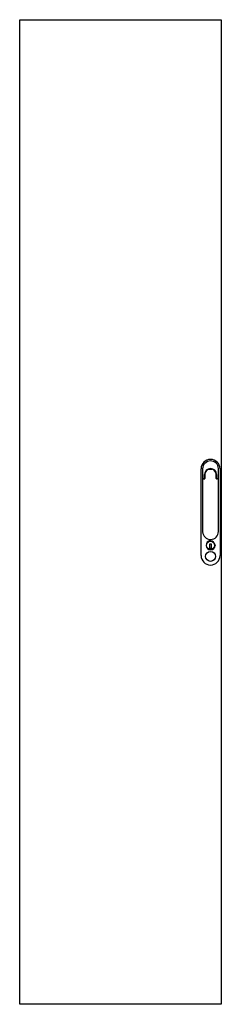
# Model space of a CAD drawing. Header units: millimetres. Extents: x 624 to 1018, y 162 to 2087.
import ezdxf

# ---------------------------------------------------------------- set-up
doc = ezdxf.new("R2010")
doc.units = ezdxf.units.MM
doc.header["$LTSCALE"] = 147.508447
doc.layers.get('0').update_dxf_attribs({"linetype": 'CONTINUOUS'})

msp = doc.modelspace()

# ---------------------------------------------------------------- linework, layer by layer
at = {"color": 7}
for p, q in [((623.8, 162), (623.8, 2087)), ((623.8, 2087), (1017.8, 2087)), ((1017.8, 2087), (1017.8, 162)), ((978.3, 1039.3), (978.3, 1208.8)), ((981.3, 1208.8), (981.3, 1086.2)), ((985, 1190.8), (985, 1197.8)), ((985.7, 1198.1), (985.7, 1191.7)), ((1007.7, 1197.2), (1007.7, 1198.1)), ((1007.7, 1190.1), (1007.7, 1197.2)), ((1008.5, 1197.8), (1008.5, 1190.8)), ((1012.3, 1208.8), (1012.3, 1209.3)), ((1012.3, 1086.3), (1012.3, 1208.8)), ((1015.3, 1208.8), (1015.3, 1039.3)), ((985, 1190.8), (981.3, 1188.6)), ((981.3, 1188.6), (983.2, 1189.1)), ((985.7, 1191.7), (985.7, 1190.2)), ((1012.3, 1188.6), (1008.5, 1190.8)), ((1010.3, 1189.1), (1008.7, 1189.1)), ((1010.3, 1189.1), (1012.3, 1188.6)), ((981.3, 1086.2), (981.3, 1085.7)), ((988, 1058.9), (988, 1059.2)), ((995.6, 1062.3), (997.9, 1062.3)), ((995.6, 1053.4), (995.6, 1062.3)), ((997.9, 1062.3), (997.9, 1053.4)), ((1005.6, 1059.9), (1005.6, 1059.1)), ((997.9, 1053.4), (995.6, 1053.4)), ((1017.8, 162), (623.8, 162))]:
    msp.add_line(p, q, dxfattribs=at)
for centre, radius in [((996.8, 1059.3), 8), ((996.8, 1037.8), 9.75)]:
    msp.add_circle(centre, radius, dxfattribs=at)
for centre, radius, start, end in [((996.8, 1208.8), 18.5, 0, 180), ((996.8, 1208.8), 15.5, 2.0582, 180), ((996.8, 1197.8), 11.7, 360, 180), ((996.7, 1197.6), 11, 106.2666, 177.3372), ((996.7, 1197.6), 11, 2.6643, 73.7317), ((1008.7, 1190.1), 1, 179.9998, 270.0004), ((996.8, 1086.3), 15.5, 182.0582, 360), ((996.8, 1059.3), 8.8, 4.144, 180.5483), ((996.8, 1059.3), 8.8, 182.7317, 359.136), ((996.8, 1039.3), 18.5, 180, 360)]:
    msp.add_arc(centre, radius, start, end, dxfattribs=at)
for points, knots in [([(993.7, 1208.1), (993.8, 1208.2), (994, 1208.2), (994.5, 1208.3), (995, 1208.3), (995.6, 1208.4), (996.3, 1208.4), (997, 1208.4), (997.9, 1208.4), (998.6, 1208.3), (999.3, 1208.3), (999.7, 1208.2), (999.8, 1208.1)], [0, 0, 0, 0, 0.058673, 0.13128, 0.217633, 0.304727, 0.414187, 0.551637, 0.68106, 0.80786, 0.918185, 1, 1, 1, 1]), ([(983.2, 1189.1), (983.2, 1189.1), (983.3, 1189.1), (983.4, 1189.1), (983.7, 1189.1), (983.9, 1189.1), (984.2, 1189.1), (984.5, 1189.1), (984.7, 1189.2), (984.7, 1189.2)], [0, 0, 0, 0, 0.030456, 0.139432, 0.276081, 0.44481, 0.649971, 0.892896, 1, 1, 1, 1]), ([(984.7, 1189.2), (984.8, 1189.2), (984.8, 1189.2), (984.8, 1189.2), (984.9, 1189.2), (985, 1189.2), (985.1, 1189.2), (985.1, 1189.3), (985.2, 1189.3), (985.3, 1189.3), (985.4, 1189.4), (985.4, 1189.5), (985.5, 1189.5), (985.5, 1189.6), (985.6, 1189.6), (985.6, 1189.7), (985.6, 1189.8), (985.7, 1189.8), (985.7, 1189.9), (985.7, 1189.9), (985.7, 1190), (985.7, 1190), (985.7, 1190.1), (985.7, 1190.1), (985.7, 1190.2), (985.7, 1190.2)], [0, 0, 0, 0, 0.017001, 0.055524, 0.100045, 0.14984, 0.203572, 0.259536, 0.317146, 0.375258, 0.43232, 0.486959, 0.538486, 0.587486, 0.634233, 0.678947, 0.72169, 0.762467, 0.801282, 0.83812, 0.872772, 0.905374, 0.936419, 0.966451, 1, 1, 1, 1])]:
    msp.add_open_spline(points, degree=3, knots=knots, dxfattribs=at)

doc.saveas('drawing.dxf')
